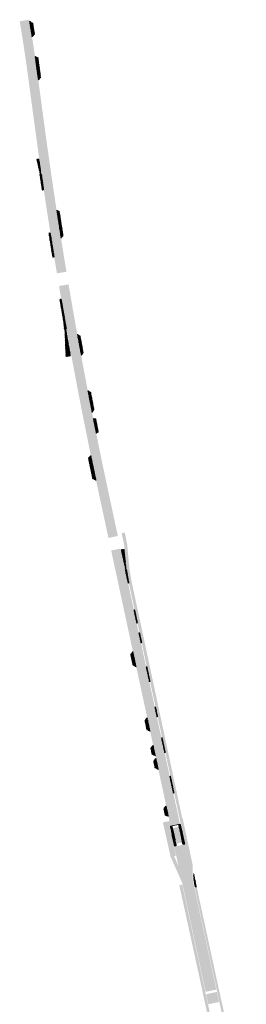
# Model space of a CAD drawing. Header units: metres. Extents: x 203106 to 205700, y 389311 to 393036.
# Tile 6 of 14: x 203855 to 203996, y 389948 to 390561. Entities that reach past the tile are written whole.
import ezdxf

# ---------------------------------------------------------------- set-up
doc = ezdxf.new("R2010")
doc.units = ezdxf.units.M
for name, color, linetype, lineweight in [('B-WE-VH-OPENVERHARDING_BETONSTRAATSTEEN-A', 252, 'Continuous', 9), ('N-WE-GR-GROEN-G- new', 92, 'Continuous', 15), ('N-WE-VH-VERHARDING_ASFALT-A', 251, 'Continuous', 18), ('N-WE-VH-VERHARDING_BETONSTRAATSTEEN-A-GRIJS', 7, 'Continuous', 13), ('N-WE-VH-VERHARDING_TEGEL-A', 254, 'Continuous', 18), ('V-WE-VH-VERHARDING_TEGEL-A', 252, 'Continuous', 9)]:
    doc.layers.add(name, color=color, linetype=linetype, lineweight=lineweight)
doc.layers.add('N-WE-VH-VERHARDING_ASFALT_ROOD-A', color=7, linetype='Continuous', lineweight=18, true_color=0xf46666)
pattern_1 = [(0, (-0.0335, -0.125), (0.288675, 0.5), [0.066988, -0.510362]), (30, (0.0335, -0.125), (0.2886752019, 0.49999988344), [0.066988, -0.933012]), (60, (0.0915, -0.0915), (-0.2886752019, 0.49999988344), [0.066988, -0.510362]), (90, (0.125, -0.0335), (-0.288675, 0.5), [0.066988, -0.933012]), (120, (0.125, 0.0335), (-0.5773502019, -1.1656e-07), [0.066988, -0.510362]), (150, (0.0915, 0.0915), (-0.5773502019, 1.1656e-07), [0.066988, -0.933012]), (180, (0.0335, 0.125), (-0.288675, -0.5), [0.066988, -0.510362]), (210, (-0.0335, 0.125), (-0.2886752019, -0.49999988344), [0.066988, -0.933012]), (240, (-0.0915, 0.0915), (0.2886752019, -0.49999988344), [0.066988, -0.510362]), (270, (-0.125, 0.0335), (0.288675, -0.5), [0.066988, -0.933012]), (300, (-0.125, -0.0335), (0.5773502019, 1.1656e-07), [0.066988, -0.510362]), (330, (-0.0915, -0.0915), (0.5773502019, -1.1656e-07), [0.066988, -0.933012])]
pattern_2 = [(103, (0, 0), (-0.25185743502, 0.15737799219), [0.63, -0.21]), (193, (-0.04724, 0.20462), (-0.25185743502, 0.15737799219), [0.63, -0.21])]
pattern_3 = [(78, (0, 0), (-0.16174954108, 0.24907245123), [0.63, -0.21]), (348, (-0.41082, 0.08732), (-0.16174954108, 0.24907245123), [0.63, -0.21])]

msp = doc.modelspace()

# ---------------------------------------------------------------- hatches: boundary and pattern name
at = {"layer": 'B-WE-VH-OPENVERHARDING_BETONSTRAATSTEEN-A'}
h = msp.add_hatch(dxfattribs=at)
h.set_pattern_fill('AVH-BSS_KEIFORMAAT_ELLEBOOG', color=256, scale=2, angle=78, pattern_type=2)
h.set_pattern_definition([(78, (-26.2153, 160.13528), (-0.16174954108, 0.24907245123), [0.63, -0.21]), (348, (-26.62612, 160.2226), (-0.16174954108, 0.24907245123), [0.63, -0.21])])
edge = h.paths.add_edge_path()
edge.add_line((203919.95, 390231.02), (203919.82, 390231))
edge.add_line((203919.82, 390231), (203918.8, 390230.83))
edge.add_line((203918.8, 390230.83), (203918.38, 390230.76))
edge.add_line((203918.38, 390230.76), (203918.37, 390230.76))
edge.add_line((203918.37, 390230.76), (203921.1, 390218.56))
edge.add_line((203921.1, 390218.56), (203921.44, 390218.65))
edge.add_line((203921.44, 390218.65), (203920.28, 390230.78))
edge.add_arc((203920.01, 390230.76), 0.269, 4.59434, 102.16893)
h = msp.add_hatch(dxfattribs=at)
h.set_pattern_fill('AVH-BSS_KEIFORMAAT_ELLEBOOG', color=256, scale=2, angle=78, pattern_type=2)
h.set_pattern_definition([(78, (-23.43701, 145.66432), (-0.16174954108, 0.24907245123), [0.63, -0.21]), (348, (-23.84784, 145.75164), (-0.16174954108, 0.24907245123), [0.63, -0.21])])
h.paths.add_polyline_path([(203921.74, 390218.4), (203920.88, 390218.17), (203922.65, 390209.94), (203923.22, 390210.04)])
h = msp.add_hatch(dxfattribs=at)
h.set_pattern_fill('AVH-BSS_KEIFORMAAT_ELLEBOOG', color=256, scale=2, angle=78, pattern_type=2)
h.set_pattern_definition([(78, (-17.99013, 120.20029), (-0.16174954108, 0.24907245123), [0.63, -0.21]), (348, (-18.40095, 120.28761), (-0.16174954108, 0.24907245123), [0.63, -0.21])])
h.paths.add_polyline_path([(203926.81, 390193.34), (203926.25, 390193.23), (203928.04, 390184.92), (203928.58, 390185.04)])
h = msp.add_hatch(dxfattribs=at)
h.set_pattern_fill('AVH-BSS_KEIFORMAAT_ELLEBOOG', color=256, scale=2, angle=78, pattern_type=2)
h.set_pattern_definition([(78, (-14.92278, 106.072), (-0.16174954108, 0.24907245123), [0.63, -0.21]), (348, (-15.3336, 106.15933), (-0.16174954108, 0.24907245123), [0.63, -0.21])])
h.paths.add_polyline_path([(203929.89, 390179.12), (203929.31, 390179.02), (203930.68, 390172.68), (203931.24, 390172.8)])
h = msp.add_hatch(dxfattribs=at)
h.set_pattern_fill('AVH-BSS_KEIFORMAAT_ELLEBOOG', color=256, scale=2, angle=78, pattern_type=2)
h.set_pattern_definition([(78, (-9.37706, 84.4844), (-0.16174954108, 0.24907245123), [0.63, -0.21]), (348, (-9.78788, 84.57173), (-0.16174954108, 0.24907245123), [0.63, -0.21])])
h.paths.add_polyline_path([(203934.39, 390158.04), (203933.85, 390157.96), (203935.89, 390148.58), (203936.39, 390148.68)])
h = msp.add_hatch(dxfattribs=at)
h.set_pattern_fill('AVH-BSS_KEIFORMAAT_ELLEBOOG', color=256, scale=2, angle=78, pattern_type=2)
h.set_pattern_definition([(78, (-4.64595, 62.51089), (-0.16174954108, 0.24907245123), [0.63, -0.21]), (348, (-5.05678, 62.5982), (-0.16174954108, 0.24907245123), [0.63, -0.21])])
h.paths.add_polyline_path([(203939.79, 390132.94), (203939.26, 390132.82), (203940.62, 390126.6), (203941.12, 390126.7)])
h = msp.add_hatch(dxfattribs=at)
h.set_pattern_fill('AVH-BSS_KEIFORMAAT_ELLEBOOG', color=256, scale=2, angle=78, pattern_type=2)
h.set_pattern_definition([(78, (0.14356, 40.27455), (-0.16174954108, 0.24907245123), [0.63, -0.21]), (348, (-0.26726, 40.36188), (-0.16174954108, 0.24907245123), [0.63, -0.21])])
h.paths.add_polyline_path([(203943.89, 390113.77), (203943.39, 390113.65), (203945.41, 390104.37), (203945.91, 390104.47)])
h = msp.add_hatch(dxfattribs=at)
h.set_pattern_fill('AVH-BSS_KEIFORMAAT_ELLEBOOG', color=256, scale=2, angle=78, pattern_type=2)
h.set_pattern_definition([(78, (5.50357, 15.1136), (-0.16174954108, 0.24907245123), [0.63, -0.21]), (348, (5.09275, 15.20092), (-0.16174954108, 0.24907245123), [0.63, -0.21])])
h.paths.add_polyline_path([(203949.06, 390089.88), (203948.54, 390089.76), (203950.76, 390079.25), (203951.3, 390079.36)])
at = {"layer": 'N-WE-GR-GROEN-G- new', "transparency": 33554687}
h = msp.add_hatch(dxfattribs=at)
h.set_pattern_fill('AGR-VASTEPLANTEN-SO', color=256, scale=0.1, pattern_type=2)
h.set_pattern_definition(pattern_1)
h.paths.add_polyline_path([(203946.12, 390061.33), (203948.42, 390061.82), (203949.1, 390058.68), (203948.6, 390058.57), (203951.34, 390045.86), (203951.25, 390045.84), (203952.44, 390040.28), (203951.26, 390040.02), (203950.27, 390042.25), (203946.8, 390058.18), (203946.13, 390061.33)])
h = msp.add_hatch(dxfattribs=at)
h.set_pattern_fill('AGR-VASTEPLANTEN-SO', color=256, scale=0.1, pattern_type=2)
h.set_pattern_definition(pattern_1)
h.paths.add_polyline_path([(203963.41, 390029.49), (203963.41, 390029.62), (203963.44, 390024.87), (203964.36, 390020.58), (203965.33, 390020.8), (203964.93, 390022.59), (203964.68, 390023.5), (203963.49, 390029.39)])
h = msp.add_hatch(dxfattribs=at)
h.set_pattern_fill('AGR-VASTEPLANTEN-SO', color=256, scale=0.1, pattern_type=2)
h.set_pattern_definition(pattern_1)
h.paths.add_polyline_path([(203969.11, 389955.14), (203954.55, 390021.83), (203956.32, 390022.21), (203970.71, 389955.49)])
at = {"layer": 'N-WE-VH-VERHARDING_ASFALT-A'}
h = msp.add_hatch(color=256, dxfattribs=at)
h.dxf.hatch_style = 1
h.paths.add_polyline_path([(203866.21, 390527.6, 0.008383), (203861.15, 390560.85), (203855.24, 390559.83, -0.008377), (203860.26, 390526.8), (203864.67, 390494.07, 0.007677), (203878.4, 390402.89), (203884.32, 390403.88, -0.007676), (203870.62, 390494.87)])
h = msp.add_hatch(color=256, dxfattribs=at)
h.dxf.hatch_style = 1
h.paths.add_polyline_path([(203885.64, 390395.99), (203879.72, 390395, 0.011181), (203905.06, 390263.12), (203910.45, 390238.1), (203916.31, 390239.37), (203910.92, 390264.38, -0.011181)])
h = msp.add_hatch(color=256, dxfattribs=at)
h.dxf.hatch_style = 1
h.paths.add_polyline_path([(203918, 390231.55), (203912.13, 390230.29), (203949.1, 390058.68), (203949.6, 390058.79), (203954.96, 390059.94)])
at = {"layer": 'N-WE-VH-VERHARDING_ASFALT-A', "transparency": 33554687}
h = msp.add_hatch(color=256, dxfattribs=at)
h.dxf.hatch_style = 1
h.paths.add_polyline_path([(203950.6, 390057.47), (203952.69, 390047.69), (203956.21, 390048.45), (203954.1, 390058.22)])
h = msp.add_hatch(color=256, dxfattribs=at)
h.dxf.hatch_style = 1
edge = h.paths.add_edge_path()
edge.add_line((203951.34, 390045.86), (203952.33, 390046.07))
edge.add_arc((203952.18, 390046.76), 0.7, 282.1558, 372.08859)
edge.add_line((203952.86, 390046.91), (203953.01, 390046.22))
edge.add_line((203953.01, 390046.22), (203956.53, 390046.98))
edge.add_line((203956.53, 390046.98), (203956.38, 390047.66))
edge.add_arc((203957.06, 390047.81), 0.7, 192.1558, 282.1558)
edge.add_line((203957.21, 390047.13), (203958.2, 390047.34))
edge.add_line((203958.2, 390047.34), (203960.71, 390035.54))
edge.add_line((203960.71, 390035.54), (203960.79, 390024.35))
edge.add_line((203960.79, 390024.35), (203958.44, 390023.85))
edge.add_line((203958.44, 390023.85), (203954.07, 390033.69))
edge.add_line((203954.07, 390033.69), (203951.34, 390045.86))
h = msp.add_hatch(color=256, dxfattribs=at)
h.dxf.hatch_style = 1
h.paths.add_polyline_path([(203958.44, 390023.85), (203973.07, 389955.89), (203975.42, 389956.4), (203960.79, 390024.35)])
at = {"layer": 'N-WE-VH-VERHARDING_ASFALT_ROOD-A', "transparency": 33554687}
h = msp.add_hatch(color=256, dxfattribs=at)
h.dxf.hatch_style = 1
h.paths.add_polyline_path([(203957.1, 390052.55), (203960.71, 390035.54), (203960.79, 390024.35), (203962.94, 390024.82), (203962.87, 390034.41), (203956.59, 390063.58), (203954.84, 390063.21)])
h = msp.add_hatch(color=256, dxfattribs=at)
h.dxf.hatch_style = 1
h.paths.add_polyline_path([(203944.34, 390060.93), (203946.12, 390061.33), (203946.8, 390058.18), (203950.27, 390042.25), (203958.44, 390023.85), (203956.29, 390023.38), (203949.15, 390039.46)])
h = msp.add_hatch(color=256, dxfattribs=at)
h.dxf.hatch_style = 1
h.paths.add_polyline_path([(203958.44, 390023.85), (203956.29, 390023.38), (203970.93, 389955.43), (203973.08, 389955.89)])
h = msp.add_hatch(color=256, dxfattribs=at)
h.dxf.hatch_style = 1
h.paths.add_polyline_path([(203962.94, 390024.82), (203960.79, 390024.35), (203975.42, 389956.4), (203977.57, 389956.86)])
h = msp.add_hatch(color=256, dxfattribs=at)
h.dxf.hatch_style = 1
h.paths.add_polyline_path([(203971.24, 389953.96), (203977.89, 389955.39), (203979.23, 389949.16), (203979.24, 389949.14), (203972.59, 389947.71)])
at = {"layer": 'N-WE-VH-VERHARDING_BETONSTRAATSTEEN-A-GRIJS'}
h = msp.add_hatch(dxfattribs=at)
h.set_pattern_fill('AVH-BSS_KEIFORMAAT_ELLEBOOG', color=256, scale=2, angle=58, pattern_type=2)
h.set_pattern_definition(pattern_3)
edge = h.paths.add_edge_path()
edge.add_line((203863.4, 390558.63), (203861.29, 390559.99))
edge.add_arc((203029.53, 390419.01), 843.63, 9.05629, 9.62021, ccw=False)
edge.add_line((203862.64, 390551.8), (203862.92, 390550.07))
edge.add_line((203862.92, 390550.07), (203863.64, 390550.84))
edge.add_line((203863.64, 390550.84), (203864.5, 390551.89))
edge.add_line((203864.5, 390551.89), (203863.4, 390558.63))
h = msp.add_hatch(dxfattribs=at)
h.set_pattern_fill('AVH-BSS_KEIFORMAAT_ELLEBOOG', color=256, scale=2, angle=58, pattern_type=2)
h.set_pattern_definition(pattern_3)
edge = h.paths.add_edge_path()
edge.add_line((203866.67, 390537.15), (203864.74, 390538.05))
edge.add_arc((202709.55, 390371.16), 1167.19, 7.48094, 8.2208, ccw=False)
edge.add_line((203866.8, 390523.12), (203868.3, 390524.92))
edge.add_line((203868.3, 390524.92), (203866.67, 390537.15))
h = msp.add_hatch(dxfattribs=at)
h.set_pattern_fill('AVH-BSS_KEIFORMAAT_ELLEBOOG', color=256, scale=2, angle=58, pattern_type=2)
h.set_pattern_definition([(78, (-74.01748, 384.00105), (-0.16174954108, 0.24907245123), [0.63, -0.21]), (348, (-74.4283, 384.08837), (-0.16174954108, 0.24907245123), [0.63, -0.21])])
h.paths.add_polyline_path([(203868.56, 390464.71), (203867.98, 390464.64), (203865.81, 390473.99), (203867.2, 390474.2)])
h = msp.add_hatch(dxfattribs=at)
h.set_pattern_fill('AVH-BSS_KEIFORMAAT_ELLEBOOG', color=256, scale=2, angle=58, pattern_type=2)
h.set_pattern_definition(pattern_3)
edge = h.paths.add_edge_path()
edge.add_line((203868.81, 390464.53), (203867.72, 390464.38))
edge.add_arc((203769.36, 390446.51), 99.97, 8.57488, 10.30023, ccw=False)
edge.add_line((203868.22, 390461.41), (203869.22, 390454.72))
edge.add_line((203869.22, 390454.72), (203870.23, 390454.86))
edge.add_line((203870.23, 390454.86), (203868.81, 390464.53))
h = msp.add_hatch(dxfattribs=at)
h.set_pattern_fill('AVH-BSS_KEIFORMAAT_ELLEBOOG', color=256, scale=2, angle=58, pattern_type=2)
h.set_pattern_definition(pattern_3)
h.paths.add_polyline_path([(203879.85, 390441.53), (203878.22, 390442.27), (203879.51, 390434.07), (203880.98, 390424.77), (203882.23, 390426.51)])
h = msp.add_hatch(dxfattribs=at)
h.set_pattern_fill('AVH-BSS_KEIFORMAAT_ELLEBOOG', color=256, scale=2, angle=58, pattern_type=2)
h.set_pattern_definition(pattern_3)
h.paths.add_polyline_path([(203874.32, 390428.11), (203873.35, 390427.99), (203875.78, 390412.91), (203876.72, 390413.1)])
h = msp.add_hatch(dxfattribs=at)
h.set_pattern_fill('AVH-BSS_KEIFORMAAT_ELLEBOOG', color=256, scale=2, angle=58, pattern_type=2)
h.set_pattern_definition([(78, (-60.4469, 278.46997), (-0.16174954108, 0.24907245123), [0.63, -0.21]), (348, (-60.85773, 278.5573), (-0.16174954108, 0.24907245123), [0.63, -0.21])])
h.paths.add_polyline_path([(203881.1, 390386.89), (203880.14, 390386.74), (203882.17, 390375.16), (203882.74, 390371.23), (203882.9, 390368.03), (203884.37, 390368.26)])
h = msp.add_hatch(dxfattribs=at)
h.set_pattern_fill('AVH-BSS_KEIFORMAAT_ELLEBOOG', color=256, scale=2, angle=58, pattern_type=2)
h.set_pattern_definition([(78, (-55.67283, 261.0937), (-0.16174954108, 0.24907245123), [0.63, -0.21]), (348, (-56.08366, 261.18102), (-0.16174954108, 0.24907245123), [0.63, -0.21])])
h.paths.add_polyline_path([(203884, 390367.84), (203883.31, 390367.8), (203884.01, 390350.98), (203886.91, 390351.49)])
h = msp.add_hatch(dxfattribs=at)
h.set_pattern_fill('AVH-BSS_KEIFORMAAT_ELLEBOOG', color=256, scale=2, angle=58, pattern_type=2)
h.set_pattern_definition(pattern_3)
h.paths.add_polyline_path([(203892.88, 390363.79), (203891.15, 390364.96), (203893.55, 390351.73), (203894.77, 390353.4)])
h = msp.add_hatch(dxfattribs=at)
h.set_pattern_fill('AVH-BSS_KEIFORMAAT_ELLEBOOG', color=256, scale=2, angle=58, pattern_type=2)
h.set_pattern_definition(pattern_3)
h.paths.add_polyline_path([(203899.38, 390328.76), (203897.61, 390330.05), (203900.31, 390316.18), (203901.47, 390318.06)])
h = msp.add_hatch(dxfattribs=at)
h.set_pattern_fill('AVH-BSS_KEIFORMAAT_ELLEBOOG', color=256, scale=2, angle=58, pattern_type=2)
h.set_pattern_definition(pattern_3)
h.paths.add_polyline_path([(203902.61, 390312.21), (203901, 390312.61), (203902.85, 390303.2), (203904.19, 390304.16)])
h = msp.add_hatch(dxfattribs=at)
h.set_pattern_fill('AVH-BSS_KEIFORMAAT_ELLEBOOG', color=256, scale=2, angle=58, pattern_type=2)
h.set_pattern_definition([(78, (-40.15836, 183.41903), (-0.16174954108, 0.24907245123), [0.63, -0.21]), (348, (-40.56918, 183.50636), (-0.16174954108, 0.24907245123), [0.63, -0.21])])
h.paths.add_polyline_path([(203899.5, 390289.49), (203897.96, 390287.74), (203900.64, 390275.01), (203902.74, 390273.97)])
h = msp.add_hatch(dxfattribs=at)
h.set_pattern_fill('AVH-BSS_KEIFORMAAT_ELLEBOOG', color=256, scale=2, angle=58, pattern_type=2)
h.set_pattern_definition(pattern_3)
h.paths.add_polyline_path([(203925.66, 390167.46), (203924.24, 390165.6), (203925.65, 390158.95), (203927.69, 390157.69)])
h = msp.add_hatch(dxfattribs=at)
h.set_pattern_fill('AVH-BSS_KEIFORMAAT_ELLEBOOG', color=256, scale=2, angle=58, pattern_type=2)
h.set_pattern_definition(pattern_3)
h.paths.add_polyline_path([(203934.5, 390126.24), (203933.07, 390124.47), (203934.3, 390118.73), (203936.4, 390117.58)])
h = msp.add_hatch(dxfattribs=at)
h.set_pattern_fill('AVH-BSS_KEIFORMAAT_ELLEBOOG', color=256, scale=2, angle=58, pattern_type=2)
h.set_pattern_definition([(78, (0.00515, -0.05514), (-0.16174954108, 0.24907245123), [0.63, -0.21]), (348, (-0.40568, 0.03219), (-0.16174954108, 0.24907245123), [0.63, -0.21])])
h.paths.add_polyline_path([(203938.22, 390109.03), (203936.74, 390107.29), (203937.58, 390103.31), (203939.66, 390102.37)])
h = msp.add_hatch(dxfattribs=at)
h.set_pattern_fill('AVH-BSS_KEIFORMAAT_ELLEBOOG', color=256, scale=2, angle=58, pattern_type=2)
h.set_pattern_definition(pattern_3)
h.paths.add_polyline_path([(203939.97, 390101.01), (203938.52, 390099.04), (203939.38, 390095.06), (203941.53, 390093.78)])
h = msp.add_hatch(dxfattribs=at)
h.set_pattern_fill('AVH-BSS_KEIFORMAAT_ELLEBOOG', color=256, scale=2, angle=58, pattern_type=2)
h.set_pattern_definition(pattern_3)
h.paths.add_polyline_path([(203939.62, 390100.54), (203938.52, 390099.04), (203939.38, 390095.06), (203941.02, 390094.07)])
h = msp.add_hatch(dxfattribs=at)
h.set_pattern_fill('AVH-BSS_KEIFORMAAT_ELLEBOOG', color=256, scale=2, angle=58, pattern_type=2)
h.set_pattern_definition(pattern_3)
h.paths.add_polyline_path([(203946.35, 390071.4), (203944.82, 390069.64), (203945.77, 390065.35), (203947.8, 390064.72)])
h = msp.add_hatch(dxfattribs=at)
h.set_pattern_fill('AVH-BSS_KEIFORMAAT_KEPER', color=256, scale=2, angle=58, pattern_type=2)
h.set_pattern_definition(pattern_2)
edge = h.paths.add_edge_path()
edge.add_arc((203949.75, 390058.1), 0.5, 12.08859, 102.1558)
edge.add_line((203949.64, 390058.59), (203949.33, 390058.52))
edge.add_line((203949.33, 390058.52), (203948.84, 390058.42))
edge.add_line((203948.84, 390058.42), (203951.39, 390046.59))
edge.add_line((203951.39, 390046.59), (203951.49, 390046.1))
edge.add_line((203951.49, 390046.1), (203952.28, 390046.27))
edge.add_arc((203952.18, 390046.76), 0.5, 282.1558, 372.08859)
edge.add_line((203952.67, 390046.86), (203950.24, 390058.21))
h = msp.add_hatch(dxfattribs=at)
h.set_pattern_fill('AVH-BSS_KEIFORMAAT_KEPER', color=256, scale=2, angle=58, pattern_type=2)
h.set_pattern_definition(pattern_2)
edge = h.paths.add_edge_path()
edge.add_line((203955.32, 390059.81), (203954.83, 390059.71))
edge.add_line((203954.83, 390059.71), (203954.51, 390059.64))
edge.add_arc((203954.62, 390059.15), 0.5, 102.1558, 192.1558)
edge.add_line((203954.13, 390059.04), (203956.57, 390047.71))
edge.add_arc((203957.06, 390047.81), 0.5, 192.1558, 282.1558)
edge.add_line((203957.17, 390047.32), (203957.47, 390047.39))
edge.add_line((203957.47, 390047.39), (203957.96, 390047.49))
edge.add_line((203957.96, 390047.49), (203955.32, 390059.81))
at = {"layer": 'N-WE-VH-VERHARDING_TEGEL-A', "transparency": 33554687}
h = msp.add_hatch(color=256, dxfattribs=at)
h.dxf.hatch_style = 1
h.paths.add_polyline_path([(203994.79, 389877.89), (203996.2, 389878.19), (203995.05, 389883.51), (203992.22, 389896.6), (203989.41, 389909.82), (203987.63, 389918.14), (203986.27, 389924.35), (203984.18, 389933.92), (203983.27, 389938.14), (203981.7, 389945.55), (203978.36, 389960.62), (203976.32, 389970.12), (203973.5, 389983.02), (203972.61, 389987.3), (203970.41, 389997.41), (203968.42, 390006.49), (203966.94, 390013.35), (203966.92, 390013.46), (203965.83, 390018.58), (203965.37, 390020.6), (203964.11, 390020.32), (203994.79, 389877.89)])
h = msp.add_hatch(color=256, dxfattribs=at)
h.dxf.hatch_style = 1
h.paths.add_polyline_path([(203987.75, 389876.37), (203986.58, 389876.12), (203984.52, 389885.67), (203981.43, 389885.01), (203981.06, 389886.77), (203984.14, 389887.43), (203981.87, 389898), (203980.31, 389897.66), (203980.46, 389902.27), (203980.46, 389902.32), (203978.09, 389913.43), (203975.98, 389923.26), (203973.38, 389935.19), (203972.26, 389940.54), (203969.07, 389955.03), (203970.73, 389955.39)])
at = {"layer": 'V-WE-VH-VERHARDING_TEGEL-A'}
h = msp.add_hatch(dxfattribs=at)
h.set_pattern_fill('AVH-TEGEL_300X300_HALFST-SO', color=256, scale=0.1, angle=13, pattern_type=2)
h.set_pattern_definition([(13, (-0.1353, 0.02601), (0.258568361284, 0.21364082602), [0.3, -0.3]), (103, (-0.1353, 0.026), (-0.29231101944, -0.0674853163), [])])
h.paths.add_polyline_path([(203938.02, 390149.42), (203932.54, 390175.08), (203924.76, 390211.37), (203923.68, 390217.51), (203923.59, 390218.33), (203923.16, 390222.27), (203922.74, 390227.26), (203922.18, 390233.31), (203922.05, 390234.36), (203920.66, 390241.48), (203918.68, 390241.01), (203920.28, 390233.39), (203920.5, 390230.8), (203921.63, 390218.54), (203923.16, 390209.97), (203926.7, 390193.43), (203931.13, 390172.82), (203934.28, 390158.12), (203936.26, 390149.1), (203945.83, 390104.48), (203955.12, 390061.72), (203956.66, 390062.08)])

# ---------------------------------------------------------------- linework, layer by layer
at = {"layer": 'N-WE-VH-VERHARDING_ASFALT-A'}
msp.add_lwpolyline([(203949.1, 390058.68), (203954.97, 390059.94)], dxfattribs=at)

doc.saveas('drawing.dxf')
